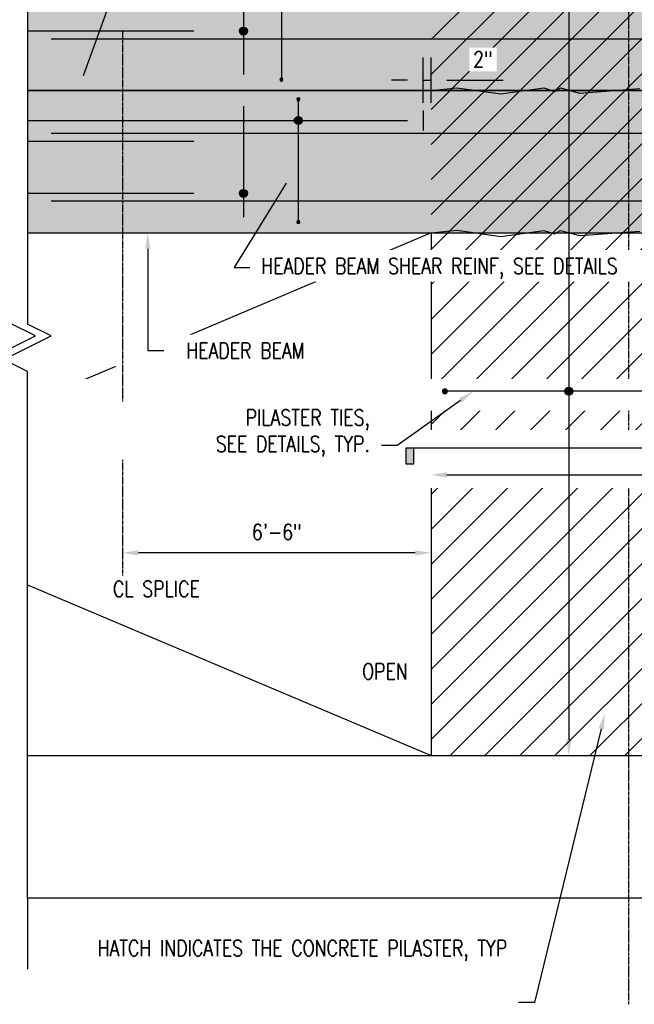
# Model space of a CAD drawing. Header units: inches. Extents: x -2417 to 3601, y -137 to 349.
# Tile 7 of 12: x 640 to 795, y -48 to 201. Entities that reach past the tile are written whole.
import ezdxf
from ezdxf import colors
from ezdxf.entities.mleader import LeaderData, LeaderLine
from ezdxf.enums import TextEntityAlignment as Align
from ezdxf.math import Vec2, Vec3

# ---------------------------------------------------------------- set-up
doc = ezdxf.new("R2010")
doc.units = ezdxf.units.IN
doc.header["$MEASUREMENT"] = 0
doc.linetypes.add('CENTER2', pattern=[1.125, 0.75, -0.125, 0.125, -0.125])
for name, color, linetype in [('A-DETL', 3, 'Continuous'), ('A-DETL-THIN', 1, 'Continuous'), ('A-FLOR', 5, 'Continuous'), ('G-ANNO-SYMB', 2, 'Continuous'), ('S-ANNO-DIMS', 1, 'Continuous'), ('S-ANNO-NOTE', 2, 'Continuous'), ('S-BEAM', 3, 'Continuous'), ('S-COLS', 3, 'Continuous'), ('S-DETL-CNTR', 1, 'CENTER2'), ('S-GRID', 1, 'CENTER2'), ('S-REIN-RBAR', 4, 'Continuous')]:
    doc.layers.add(name, color=color, linetype=linetype)
doc.layers.add('S-BEAM-HTCH-HEDR', color=253, linetype='Continuous', transparency=0.5)
doc.layers.add('S-BEAM-HTCH-PRPT', color=252, linetype='Continuous', transparency=0.7)
doc.styles.add('Annotative', font='romans.shx', dxfattribs={"width": 0.8, "height": 0.125})
doc.styles.add('Arial', font='romans.shx', dxfattribs={"width": 0.8})
doc.dimstyles.new('Annotative', dxfattribs={"dimscale": 0, "dimtxt": 0.125, "dimasz": 0.125, "dimexe": 0.18, "dimexo": 0.0625, "dimgap": 0.09, "dimtad": 1, "dimdec": 3, "dimzin": 3, "dimdsep": 46, "dimlunit": 4, "dimtxsty": 'Annotative', "dimcen": 0.09, "dimclrt": 2, "dimazin": 2, "dimtfac": 1, "dimtdec": 3, "dimtmove": 0, "dimatfit": 0, "dimfxl": 1, "dimtfill": 1, "dimfrac": 2, "dimtolj": 1, "dimtzin": 0, "dimarcsym": 0})

# ---------------------------------------------------------------- blocks, each defined once
blk = doc.blocks.new('*D62')
at = {"layer": 'Defpoints', "color": 0, "transparency": 16777216}
for p in [(744.03, 185.76), (742.03, 178.08), (744.03, 178.08)]:
    blk.add_point(p, dxfattribs=at)
at = {"layer": 'S-ANNO-DIMS', "color": 0, "lineweight": -2, "transparency": 16777216}
for p, q in [((742.03, 180.08), (742.03, 191.52)), ((744.03, 180.08), (744.03, 191.52)), ((738.03, 185.76), (734.03, 185.76)), ((742.03, 185.76), (744.03, 185.76)), ((748.03, 185.76), (762.21, 185.76))]:
    blk.add_line(p, q, dxfattribs=at)
at = {"layer": 'S-ANNO-DIMS', "color": 0, "transparency": 16777216}
for points in [[(738.03, 186.43), (738.03, 185.09), (742.03, 185.76)], [(748.03, 186.43), (748.03, 185.09), (744.03, 185.76)]]:
    blk.add_solid(points, dxfattribs=at)
at = {"layer": 'S-ANNO-DIMS', "color": 2, "transparency": 16777216, "insert": (757.12, 191.02), "char_height": 4, "attachment_point": 5, "style": 'Annotative', "bg_fill": 3, "box_fill_scale": 1.25, "bg_fill_color": 256, "bg_fill_true_color": 13158600, "bg_fill_transparency": 0}
blk.add_mtext('\\A1;2"', dxfattribs=at)
blk = doc.blocks.new('*D41')
at = {"layer": 'Defpoints', "color": 0, "transparency": 16777216}
for p in [(666.03, 147.18), (744.03, 147.18), (666.03, 66.37)]:
    blk.add_point(p, dxfattribs=at)
at = {"layer": 'S-ANNO-DIMS', "color": 0, "lineweight": -2, "transparency": 16777216}
blk.add_line((740.03, 66.37), (670.03, 66.37), dxfattribs=at)
at = {"layer": 'S-ANNO-DIMS', "color": 0, "transparency": 16777216}
for points in [[(670.03, 67.04), (670.03, 65.7), (666.03, 66.37)], [(740.03, 67.04), (740.03, 65.7), (744.03, 66.37)]]:
    blk.add_solid(points, dxfattribs=at)
at = {"layer": 'S-ANNO-DIMS', "color": 2, "transparency": 16777216, "insert": (705.03, 71.63), "char_height": 4, "attachment_point": 5, "style": 'Annotative', "bg_fill": 3, "box_fill_scale": 1.25, "bg_fill_color": 256, "bg_fill_true_color": 13158600, "bg_fill_transparency": 0}
blk.add_mtext('\\A1;6\'-6"', dxfattribs=at)
blk = doc.blocks.new('032100_ReinforcementBar-Section - _ 10-1678638-HEADWALL REINFORCEMENT TO BLAST PILASTER ELEVATION')
h = blk.add_hatch(color=256)
h.dxf.hatch_style = 1
h.paths.add_polyline_path([(644.25, 92, 1), (643, 92, 1)])
blk.add_circle((643.62, 92), 0.625)
blk = doc.blocks.new('HDR-Si_Dot-Symbol - Dot-HDR-1676570-HEADWALL REINFORCEMENT TO BLAST PILASTER ELEVATION')
h = blk.add_hatch(color=256)
edge = h.paths.add_edge_path()
edge.add_arc((734.56, 159.41), 1, 180, 360)
edge.add_arc((734.56, 159.41), 1, 0, 180)
for start, end in [(0, 180), (180, 0)]:
    blk.add_arc((734.56, 159.41), 1, start, end)
blk = doc.blocks.new('*D45')
at = {"layer": 'Defpoints', "color": 0, "transparency": 16777216}
for p in [(844.03, 86.07), (744.03, 83.4), (844.03, 83.4)]:
    blk.add_point(p, dxfattribs=at)
at = {"layer": 'S-REIN-RBAR', "color": 0, "lineweight": -2, "transparency": 16777216}
blk.add_line((748.03, 86.07), (840.03, 86.07), dxfattribs=at)
at = {"layer": 'S-REIN-RBAR', "color": 0, "transparency": 16777216}
for points in [[(748.03, 86.73), (748.03, 85.4), (744.03, 86.07)], [(840.03, 86.73), (840.03, 85.4), (844.03, 86.07)]]:
    blk.add_solid(points, dxfattribs=at)
blk = doc.blocks.new('*D46')
at = {"layer": 'Defpoints', "color": 0, "transparency": 16777216}
for p in [(775.88, 257.18), (775.88, 15.18), (778.85, 15.18)]:
    blk.add_point(p, dxfattribs=at)
at = {"layer": 'S-REIN-RBAR', "color": 0, "lineweight": -2, "transparency": 16777216}
blk.add_line((778.85, 253.18), (778.85, 19.18), dxfattribs=at)
at = {"layer": 'S-REIN-RBAR', "color": 0, "transparency": 16777216}
for points in [[(778.18, 253.18), (779.51, 253.18), (778.85, 257.18)], [(778.18, 19.18), (779.51, 19.18), (778.85, 15.18)]]:
    blk.add_solid(points, dxfattribs=at)
blk = doc.blocks.new('*U28')
for p, q in [((0.5, 1), (-0.5, -1)), ((-0.5, -1), (-1, 0))]:
    blk.add_line(p, q)
blk = doc.blocks.new('032100_ReinforcementBar-Section - _ 6-688169-HEADWALL REINFORCEMENT TO BLAST PILASTER ELEVATION')
h = blk.add_hatch(color=256)
h.dxf.hatch_style = 1
h.paths.add_polyline_path([(400.97, 165.76, 1), (400.22, 165.76, 1)])
blk.add_circle((400.6, 165.76), 0.375)
blk = doc.blocks.new('*D32')
at = {"layer": 'Defpoints', "color": 0, "transparency": 16777216}
for p in [(693.78, 183.18), (693.78, 147.18), (696.59, 147.18)]:
    blk.add_point(p, dxfattribs=at)
at = {"layer": 'S-REIN-RBAR', "color": 0, "lineweight": -2, "transparency": 16777216}
blk.add_line((696.59, 179.18), (696.59, 151.18), dxfattribs=at)
at = {"layer": 'S-REIN-RBAR', "color": 0, "transparency": 16777216}
for points in [[(695.92, 179.18), (697.26, 179.18), (696.59, 183.18)], [(695.92, 151.18), (697.26, 151.18), (696.59, 147.18)]]:
    blk.add_solid(points, dxfattribs=at)
blk = doc.blocks.new('*D33')
at = {"layer": 'Defpoints', "color": 0, "transparency": 16777216}
for p in [(693.78, 229.18), (693.78, 183.18), (696.59, 183.18)]:
    blk.add_point(p, dxfattribs=at)
at = {"layer": 'S-REIN-RBAR', "color": 0, "lineweight": -2, "transparency": 16777216}
blk.add_line((696.59, 225.18), (696.59, 187.18), dxfattribs=at)
at = {"layer": 'S-REIN-RBAR', "color": 0, "transparency": 16777216}
for points in [[(695.92, 225.18), (697.26, 225.18), (696.59, 229.18)], [(695.92, 187.18), (697.26, 187.18), (696.59, 183.18)]]:
    blk.add_solid(points, dxfattribs=at)
blk = doc.blocks.new('*U29')
for p, q in [((0.5, 1), (-0.5, -1)), ((1, 0), (0.5, 1)), ((-23.167, 0), (-1, 0)), ((-0.5, -1), (-1, 0)), ((23.167, 0), (1, 0)), ((23.167, 0), (26.167, 0))]:
    blk.add_line(p, q)
blk = doc.blocks.new('*U22')
at = {"lineweight": -3}
blk.add_hatch(color=256, dxfattribs=at).paths.add_polyline_path([(-4.1453, 0), (-4.2078, 0), (-4.2078, -0.125), (-4.1453, -0.125)])
h = blk.add_hatch(color=256, dxfattribs=at)
edge = h.paths.add_edge_path()
edge.add_line((0.3125, 0), (0.4947, 0))
edge.add_line((0.4947, 0), (0, -0.4947))
edge.add_line((0, -0.4947), (-0.4947, 0))
edge.add_line((-0.4947, 0), (-0.3125, 0))
edge.add_arc((0, 0), 0.3125, 180, 360)
at = {"linetype": 'Continuous', "lineweight": -3}
blk.add_line((-0.3125, 0), (-4.2078, 0), dxfattribs=at)
at = {"lineweight": -3}
for p, q in [((-0.4947, 0), (0, -0.4947)), ((-0.3125, 0), (0.3125, 0)), ((0, -0.4947), (0.4947, 0))]:
    blk.add_line(p, q, dxfattribs=at)
at = {"lineweight": -3, "flags": 128}
blk.add_lwpolyline([(-4.1453, 0), (-4.2078, 0), (-4.2078, -0.125), (-4.1453, -0.125), (-4.1453, 0)], close=True, dxfattribs=at)
blk.add_lwpolyline([(0.3125, 0), (0.4947, 0), (0, -0.4947), (-0.4947, 0), (-0.3125, 0, 1), (0.3125, 0)], format="xyb", close=True, dxfattribs=at)
blk.add_lwpolyline([(0.3125, -0.0156), (0.3125, -0.0156)], dxfattribs=at)
blk.add_lwpolyline([(0.3125, -0.0156), (0.3125, -0.0156)], dxfattribs=at)
at = {"lineweight": -3}
blk.add_circle((0, 0), 0.3125, dxfattribs=at)
at = {"linetype": 'Continuous', "lineweight": -3, "style": 'Arial'}
blk.add_attdef('X#', text='', height=0.0938, dxfattribs=at).set_placement((0, 0.0469), align=Align.BOTTOM_CENTER)
blk.add_attdef('X-###', text='', height=0.0938, dxfattribs=at).set_placement((0, -0.0469), align=Align.TOP_CENTER)

msp = doc.modelspace()

# ---------------------------------------------------------------- hatches: boundary and pattern name
at = {"layer": 'S-BEAM-HTCH-HEDR', "transparency": 33554623}
h = msp.add_hatch(color=256, dxfattribs=at)
h.dxf.hatch_style = 1
h.paths.add_polyline_path([(946.0305, 183.1779), (642.0305, 183.1779), (642.0305, 147.1779), (946.0305, 147.1779)])
at = {"layer": 'S-BEAM-HTCH-PRPT', "transparency": 33554559}
h = msp.add_hatch(color=256, dxfattribs=at)
h.dxf.hatch_style = 1
h.paths.add_polyline_path([(946.0305, 235.1779), (642.0305, 235.1779), (642.0305, 183.1779), (946.0305, 183.1779)])
at = {"layer": 'S-DETL-CNTR', "linetype": 'Continuous'}
h = msp.add_hatch(dxfattribs=at)
h.set_pattern_fill('ANSI31', color=256, scale=50)
h.paths.add_polyline_path([(844.0305, 15.1779), (744.0305, 15.1779), (744.0305, 257.1779), (844.0305, 257.1779)])

# ---------------------------------------------------------------- linework, layer by layer
at = {"layer": 'A-DETL', "lineweight": -3}
for p, q in [((744.0305, 183.1779), (642.0305, 183.1779)), ((744.0305, 183.1779), (750.4949, 183.8573)), ((750.4949, 183.8573), (761.6354, 182.2916)), ((761.6354, 182.2916), (772.5283, 183.8225)), ((772.5283, 183.8225), (775.2261, 182.9284)), ((775.2261, 182.9284), (776.7416, 183.8034)), ((776.7416, 183.8034), (781.5713, 182.5093)), ((781.5713, 182.5093), (796.741, 183.6575)), ((744.0305, 147.1779), (750.4949, 147.8573)), ((750.4949, 147.8573), (761.6354, 146.2916)), ((761.6354, 146.2916), (772.5283, 147.8225)), ((772.5283, 147.8225), (775.2261, 146.9284)), ((775.2261, 146.9284), (776.7416, 147.8034)), ((776.7416, 147.8034), (781.5713, 146.5093)), ((781.5713, 146.5093), (796.741, 147.6575))]:
    msp.add_line(p, q, dxfattribs=at)
at = {"layer": 'A-DETL-THIN', "lineweight": -3}
for p, q in [((744.0305, 147.1779), (642.0305, 104.0241)), ((642.0305, 58.3317), (744.0305, 15.1779))]:
    msp.add_line(p, q, dxfattribs=at)
at = {"layer": 'A-FLOR', "lineweight": -3}
msp.add_line((642.0305, 15.1779), (946.0305, 15.1779), dxfattribs=at)
at = {"layer": 'A-FLOR'}
msp.add_lwpolyline([(946.0305, -20.8221), (642.0305, -20.8221)], dxfattribs=at)
at = {"layer": 'Defpoints', "color": 253}
msp.add_lwpolyline([(946.0305, 257.1779), (642.0305, 257.1779), (642.0305, 183.1779), (946.0305, 183.1779)], close=True, dxfattribs=at)
at = {"layer": 'Defpoints', "color": 252}
msp.add_lwpolyline([(946.0305, 183.1779), (642.0305, 183.1779), (642.0305, 147.1779), (946.0305, 147.1779)], close=True, dxfattribs=at)
at = {"layer": 'S-BEAM', "lineweight": -3}
msp.add_line((642.0305, 147.1779), (744.0305, 147.1779), dxfattribs=at)
at = {"layer": 'S-COLS', "lineweight": -3}
msp.add_line((744.0305, 147.1779), (744.0305, 15.1779), dxfattribs=at)
at = {"layer": 'S-GRID', "lineweight": -3}
msp.add_line((794.0305, -47.6646), (794.0305, 337.4279), dxfattribs=at)
at = {"layer": 'S-REIN-RBAR', "lineweight": -3}
msp.add_line((742.0305, 178.0823), (742.0305, 173.0823), dxfattribs=at)
at = {"layer": 'S-REIN-RBAR'}
msp.add_line((642.0305, 175.5823), (738.0305, 175.5823), dxfattribs=at)
for points in [[(648.0305, 172.3755), (946.0305, 172.3755)], [(642.0305, 170.3755), (684.0305, 170.3755)]]:
    msp.add_lwpolyline(points, dxfattribs=at)
msp.add_solid([(738.0305, 176.2489), (738.0305, 174.9156), (742.0305, 175.5823)], dxfattribs=at)

# ---------------------------------------------------------------- block references
at = {"layer": 'S-REIN-RBAR', "lineweight": -3, "xscale": -1}
for name, p in [('032100_ReinforcementBar-Section - _ 6-688169-HEADWALL REINFORCEMENT TO BLAST PILASTER ELEVATION', (1111.0513, 15.1779)), ('HDR-Si_Dot-Symbol - Dot-HDR-1676570-HEADWALL REINFORCEMENT TO BLAST PILASTER ELEVATION', (1445.0092, 16.1742))]:
    msp.add_blockref(name, p, dxfattribs=at)

# ---------------------------------------------------------------- texts
at = {"layer": 'S-ANNO-NOTE', "char_height": 4, "style": 'Annotative'}
for s, insert, width, attachment_point in [('CL SPLICE', (663.6222, 59.2743), 26.296153, 1), ('OPEN', (732.3712, 36.4123), 13.461535, 5)]:
    msp.add_mtext(s, dxfattribs=dict(at, insert=insert, width=width, attachment_point=attachment_point))

# ---------------------------------------------------------------- leaders
at = {"layer": 'S-ANNO-NOTE', "lineweight": -3}
ml = msp.add_multileader_mtext('Standard', dxfattribs=at)
ml.set_content('ROUGHEN JOINT, TYP', color=256, style='Annotative')
ml.set_leader_properties(color=1, linetype='ByLayer', lineweight=-1)
ml.build(insert=Vec2(0, 0))
ml.multileader.update_dxf_attribs({"text_right_attachment_type": 3, "dogleg_length": 0.125, "scale": 32})
ctx = ml.context
ctx.base_point, ctx.scale, ctx.landing_gap_size, ctx.plane_origin = Vec3(172.8745, 139.6083), 32, 2.88, Vec3(252.1666, 153.8457)
ctx.right_attachment = 3
notes = []
notes.append((ctx, [(1, (1, 1, 0), (207.7773, 132.9417), (-1, 0), 4, [(0, [(222.8177, 146.9172)], 0, [])])]))
ctx.mtext.insert, ctx.mtext.width, ctx.mtext.flow_direction = Vec3(175.7545, 141.9893), 26.712114, 5
for ctx, leaders in notes:
    for number, flags, end, landing, length, lines in leaders:
        leader = LeaderData()
        leader.index, (leader.has_last_leader_line, leader.has_dogleg_vector, leader.attachment_direction) = number, flags
        leader.last_leader_point, leader.dogleg_vector, leader.dogleg_length = Vec3(end), Vec3(landing), length
        for number, points, colour, breaks in lines:
            line = LeaderLine()
            line.index, line.vertices, line.color, line.breaks = number, Vec3.list(points), colors.encode_raw_color(colour), breaks
            leader.lines.append(line)
        ctx.leaders.append(leader)

# ---------------------------------------------------------------- next in the draw order: dimensions: what is measured, and where the dimension line sits
at = {"layer": 'S-ANNO-DIMS'}
dim = msp.add_linear_dim(base=(744.0305, 185.7617), p1=(742.0305, 178.0823), p2=(744.0305, 178.0823), dimstyle='Annotative', override={"dimpost": '\\X'}, dxfattribs=at)
dim.commit()
dim.dimension.update_dxf_attribs({"geometry": '*D62', "text_midpoint": (757.12, 191.0226)})

# ---------------------------------------------------------------- next in the draw order: leaders
at = {"layer": 'S-ANNO-NOTE', "lineweight": -3}
ml = msp.add_multileader_mtext('Standard', dxfattribs=at)
ml.set_content('HEADER BEAM SHEAR REINF, SEE DETAILS', color=256, style='Annotative')
ml.set_leader_properties(color=1, linetype='ByLayer', lineweight=-1)
ml.build(insert=Vec2(0, 0))
ml.multileader.update_dxf_attribs({"text_right_attachment_type": 3, "dogleg_length": 0.125, "scale": 32})
ctx = ml.context
ctx.base_point, ctx.scale, ctx.landing_gap_size, ctx.plane_origin = Vec3(698.2039, 138.4628), 32, 2.88, Vec3(675.4781, 153.8457)
ctx.right_attachment = 3
notes = []
notes.append((ctx, [(0, (1, 1, 0), (694.2039, 138.4628), (1, 0), 4, [(0, [(709.4739, 163.1424)], 0, [])])]))
ctx.mtext.insert, ctx.mtext.width, ctx.mtext.flow_direction = Vec3(701.0839, 140.8437), 52.099261, 5
ctx.mtext.has_bg_fill, ctx.mtext.bg_color, ctx.mtext.bg_scale_factor, ctx.mtext.bg_transparency, ctx.mtext.use_window_bg_color = 1, -1027028792, 1.5, 0, 1
ml = msp.add_multileader_mtext('Standard', dxfattribs=at)
ml.set_content('HATCH INDICATES THE CONCRETE PILASTER, TYP', color=256, style='Annotative')
ml.set_leader_properties(color=1, linetype='ByLayer', lineweight=-1)
ml.build(insert=Vec2(0, 0))
ml.multileader.update_dxf_attribs({"text_right_attachment_type": 3, "dogleg_length": 0.125, "scale": 32})
ctx = ml.context
ctx.base_point, ctx.scale, ctx.landing_gap_size, ctx.plane_origin = Vec3(719.8541, -33.8593), 32, 2.88, Vec3(853.71, -87.6685)
ctx.right_attachment, ctx.text_align_type = 3, 2
notes.append((ctx, [(0, (1, 1, 0), (770.1474, -47.1926), (-1, 0), 4, [(0, [(787.9459, 25.8122)], 0, [])])]))
ctx.mtext.insert, ctx.mtext.width, ctx.mtext.alignment, ctx.mtext.flow_direction = Vec3(763.2674, -31.4783), 44.527983, 3, 5
ctx.mtext.has_bg_fill, ctx.mtext.bg_color, ctx.mtext.bg_scale_factor, ctx.mtext.bg_transparency, ctx.mtext.use_window_bg_color = 1, -1027028792, 1.5, 0, 1
for ctx, leaders in notes:
    for number, flags, end, landing, length, lines in leaders:
        leader = LeaderData()
        leader.index, (leader.has_last_leader_line, leader.has_dogleg_vector, leader.attachment_direction) = number, flags
        leader.last_leader_point, leader.dogleg_vector, leader.dogleg_length = Vec3(end), Vec3(landing), length
        for number, points, colour, breaks in lines:
            line = LeaderLine()
            line.index, line.vertices, line.color, line.breaks = number, Vec3.list(points), colors.encode_raw_color(colour), breaks
            leader.lines.append(line)
        ctx.leaders.append(leader)

# ---------------------------------------------------------------- next in the draw order: leaders
ml = msp.add_multileader_mtext('Standard', dxfattribs=at)
ml.set_content('BOTTOM OF PARAPET BEAM / TOP OF HEADER BEAM', color=256, style='Annotative')
ml.set_leader_properties(color=1, linetype='ByLayer', lineweight=-1)
ml.build(insert=Vec2(0, 0))
ml.multileader.update_dxf_attribs({"text_right_attachment_type": 3, "dogleg_length": 0.125, "scale": 32})
ctx = ml.context
ctx.base_point, ctx.scale, ctx.landing_gap_size, ctx.plane_origin = Vec3(692.5804, 277.1977), 32, 2.88, Vec3(660.2635, 291.2228)
ctx.right_attachment = 3
notes = []
notes.append((ctx, [(0, (1, 1, 0), (688.5804, 277.1977), (1, 0), 4, [(0, [(654.8451, 183.1779)], 0, [])])]))
ctx.mtext.insert, ctx.mtext.width, ctx.mtext.flow_direction = Vec3(695.4604, 279.1977), 74.93036, 5
ctx.mtext.has_bg_fill, ctx.mtext.bg_color, ctx.mtext.bg_scale_factor, ctx.mtext.bg_transparency, ctx.mtext.use_window_bg_color = 1, -1027028792, 1.5, 0, 1
ml = msp.add_multileader_mtext('Standard', dxfattribs=at)
ml.set_content('CONT HEADER BEAM FLEXURAL REINF, SEE DETAILS', color=256, style='Annotative')
ml.set_leader_properties(color=1, lineweight=-1)
ml.build(insert=Vec2(0, 0))
ml.multileader.update_dxf_attribs({"dogleg_length": 0.125, "scale": 32})
ctx = ml.context
ctx.base_point, ctx.scale, ctx.landing_gap_size, ctx.plane_origin = Vec3(375.0321, 106.3141), 32, 2.88, Vec3(241.5557, 135.5046)
notes.append((ctx, [(0, (1, 1, 0), (371.0321, 106.3141), (1, 0), 4, [(0, [(389.9346, 157.1779)], 0, [])])]))
ctx.mtext.insert, ctx.mtext.width, ctx.mtext.flow_direction = Vec3(377.9121, 108.3141), 49.498119, 5
ctx.mtext.has_bg_fill, ctx.mtext.bg_color, ctx.mtext.bg_scale_factor, ctx.mtext.bg_transparency, ctx.mtext.use_window_bg_color = 1, -1027028792, 1.5, 0, 1
for ctx, leaders in notes:
    for number, flags, end, landing, length, lines in leaders:
        leader = LeaderData()
        leader.index, (leader.has_last_leader_line, leader.has_dogleg_vector, leader.attachment_direction) = number, flags
        leader.last_leader_point, leader.dogleg_vector, leader.dogleg_length = Vec3(end), Vec3(landing), length
        for number, points, colour, breaks in lines:
            line = LeaderLine()
            line.index, line.vertices, line.color, line.breaks = number, Vec3.list(points), colors.encode_raw_color(colour), breaks
            leader.lines.append(line)
        ctx.leaders.append(leader)

# ---------------------------------------------------------------- next in the draw order: linework, layer by layer
at = {"layer": 'S-REIN-RBAR', "lineweight": -3}
for p, q in [((706.2029, 232.045), (706.2029, 186.295)), ((710.4529, 180.571), (710.4529, 150.3022))]:
    msp.add_line(p, q, dxfattribs=at)
at = {"layer": 'S-REIN-RBAR'}
for points in [[(684.0305, 198.1642), (642.0305, 198.1642)], [(940.0305, 196.1642), (648.0305, 196.1642)], [(684.0305, 157.1779), (642.0305, 157.1779)], [(940.0305, 155.1779), (648.0305, 155.1779)]]:
    msp.add_lwpolyline(points, dxfattribs=at)

# ---------------------------------------------------------------- next in the draw order: block references
at = {"layer": 'S-REIN-RBAR', "lineweight": -3, "xscale": -1}
for name, p in [('HDR-Si_Dot-Symbol - Dot-HDR-1676570-HEADWALL REINFORCEMENT TO BLAST PILASTER ELEVATION', (1431.1463, 38.7561)), ('032100_ReinforcementBar-Section - _ 6-688169-HEADWALL REINFORCEMENT TO BLAST PILASTER ELEVATION', (1106.8013, 20.1613)), ('HDR-Si_Dot-Symbol - Dot-HDR-1676570-HEADWALL REINFORCEMENT TO BLAST PILASTER ELEVATION', (1431.1463, -2.2302)), ('032100_ReinforcementBar-Section - _ 6-688169-HEADWALL REINFORCEMENT TO BLAST PILASTER ELEVATION', (1111.0513, -15.8221))]:
    msp.add_blockref(name, p, dxfattribs=at)

# ---------------------------------------------------------------- next in the draw order: dimensions: what is measured, and where the dimension line sits
at = {"layer": 'S-REIN-RBAR', "lineweight": -3}
dim = msp.add_linear_dim(base=(696.59, 183.1779), p1=(693.7822, 229.1779), p2=(693.7822, 183.1779), angle=90, text=' ', dimstyle='Annotative', override={"dimpost": '\\X', "dimse1": 1, "dimse2": 1, "dimtfill": 0}, dxfattribs=at)
dim.commit()
dim.dimension.update_dxf_attribs({"geometry": '*D33', "text_midpoint": (696.59, 198.1642), "dimtype": 160, "text_rotation": 90})

# ---------------------------------------------------------------- next in the draw order: leaders
at = {"layer": 'S-ANNO-NOTE', "lineweight": -3}
ml = msp.add_multileader_mtext('Standard', dxfattribs=at)
ml.set_content('HEADER BEAM', color=256, style='Annotative')
ml.set_leader_properties(color=1, linetype='ByLayer', lineweight=-1)
ml.build(insert=Vec2(0, 0))
ml.multileader.update_dxf_attribs({"text_right_attachment_type": 3, "dogleg_length": 0.125, "scale": 32})
ctx = ml.context
ctx.base_point, ctx.scale, ctx.landing_gap_size, ctx.plane_origin = Vec3(676.4291, 117.4477), 32, 2.88, Vec3(666.9696, 100.0674)
ctx.right_attachment, ctx.text_align_type = 3, 2
notes = []
notes.append((ctx, [(1, (1, 1, 0), (672.4291, 117.4477), (1, 0), 4, [(0, [(672.388, 147.1779)], 0, [])])]))
ctx.mtext.insert, ctx.mtext.width, ctx.mtext.alignment, ctx.mtext.flow_direction = Vec3(712.071, 119.4477), 34.69239, 3, 5
ctx.mtext.has_bg_fill, ctx.mtext.bg_color, ctx.mtext.bg_scale_factor, ctx.mtext.bg_transparency, ctx.mtext.use_window_bg_color = 1, -1027028792, 1.5, 0, 1
ml = msp.add_multileader_mtext('Standard', dxfattribs=at)
ml.set_content('PILASTER TIES,\\PSEE DETAILS, TYP.', color=256, style='Annotative')
ml.set_leader_properties(color=1, linetype='ByLayer', lineweight=-1)
ml.build(insert=Vec2(0, 0))
ml.multileader.update_dxf_attribs({"text_right_attachment_type": 3, "dogleg_length": 0.125, "scale": 32})
ctx = ml.context
ctx.base_point, ctx.scale, ctx.landing_gap_size, ctx.plane_origin = Vec3(547.3839, 93.0622), 32, 2.88, Vec3(529.1939, 103.413)
ctx.right_attachment = 3
notes.append((ctx, [(0, (1, 1, 0), (543.3839, 93.0622), (1, 0), 4, [(0, [(532.7957, 107.118)], 0, [])])]))
ctx.mtext.insert, ctx.mtext.width, ctx.mtext.flow_direction = Vec3(550.2639, 95.4431), 72.123364, 5
ctx.mtext.has_bg_fill, ctx.mtext.bg_color, ctx.mtext.bg_scale_factor, ctx.mtext.bg_transparency, ctx.mtext.use_window_bg_color = 1, -1027028792, 1.5, 0, 1
for ctx, leaders in notes:
    for number, flags, end, landing, length, lines in leaders:
        leader = LeaderData()
        leader.index, (leader.has_last_leader_line, leader.has_dogleg_vector, leader.attachment_direction) = number, flags
        leader.last_leader_point, leader.dogleg_vector, leader.dogleg_length = Vec3(end), Vec3(landing), length
        for number, points, colour, breaks in lines:
            line = LeaderLine()
            line.index, line.vertices, line.color, line.breaks = number, Vec3.list(points), colors.encode_raw_color(colour), breaks
            leader.lines.append(line)
        ctx.leaders.append(leader)

# ---------------------------------------------------------------- next in the draw order: linework, layer by layer
at = {"layer": 'S-DETL-CNTR', "lineweight": -3}
msp.add_line((666.0305, 198.1642), (666.0305, 60.6117), dxfattribs=at)

# ---------------------------------------------------------------- next in the draw order: block references
at = {"layer": 'S-REIN-RBAR', "lineweight": -3, "xscale": -1}
msp.add_blockref('HDR-Si_Dot-Symbol - Dot-HDR-1676570-HEADWALL REINFORCEMENT TO BLAST PILASTER ELEVATION', (1513.4014, -52.2302), dxfattribs=at)

# ---------------------------------------------------------------- next in the draw order: dimensions: what is measured, and where the dimension line sits
at = {"layer": 'S-REIN-RBAR', "lineweight": -3}
dim = msp.add_linear_dim(base=(778.8451, 15.1779), p1=(775.883, 257.1779), p2=(775.883, 15.1779), angle=90, text=' ', dimstyle='Annotative', override={"dimpost": '\\X', "dimse1": 1, "dimse2": 1, "dimtfill": 0}, dxfattribs=at)
dim.commit()
dim.dimension.update_dxf_attribs({"geometry": '*D46', "text_midpoint": (778.8451, 107.1813), "dimtype": 160, "text_rotation": 90})

# ---------------------------------------------------------------- next in the draw order: dimensions: what is measured, and where the dimension line sits
at = {"layer": 'S-ANNO-DIMS'}
dim = msp.add_linear_dim(base=(666.0305, 66.3717), p1=(744.0305, 147.1779), p2=(666.0305, 147.1779), dimstyle='Annotative', override={"dimpost": '\\X', "dimse1": 1, "dimse2": 1}, dxfattribs=at)
dim.commit()
dim.dimension.update_dxf_attribs({"geometry": '*D41', "text_midpoint": (705.0305, 66.3717), "dimtype": 160})

# ---------------------------------------------------------------- next in the draw order: dimensions: what is measured, and where the dimension line sits
at = {"layer": 'S-REIN-RBAR', "lineweight": -3}
dim = msp.add_linear_dim(base=(696.59, 147.1779), p1=(693.7822, 183.1779), p2=(693.7822, 147.1779), angle=90, text=' ', dimstyle='Annotative', override={"dimpost": '\\X', "dimse1": 1, "dimse2": 1, "dimtfill": 0}, dxfattribs=at)
dim.commit()
dim.dimension.update_dxf_attribs({"geometry": '*D32', "text_midpoint": (696.59, 157.1779), "dimtype": 160, "text_rotation": 90})
dim = msp.add_linear_dim(base=(844.0305, 86.068), p1=(744.0305, 83.4016), p2=(844.0305, 83.4016), angle=180, text=' ', dimstyle='Annotative', override={"dimpost": '\\X', "dimse1": 1, "dimse2": 1, "dimtfill": 0}, dxfattribs=at)
dim.commit()
dim.dimension.update_dxf_attribs({"geometry": '*D45', "text_midpoint": (807.8143, 86.068), "dimtype": 160})

# ---------------------------------------------------------------- next in the draw order: leaders
at = {"layer": 'S-ANNO-NOTE', "lineweight": -3}
ml = msp.add_multileader_mtext('Standard', dxfattribs=at)
ml.set_content('PILASTER TIES,\\PSEE DETAILS, TYP.', color=256, style='Annotative')
ml.set_leader_properties(color=1, linetype='ByLayer', lineweight=-1)
ml.build(insert=Vec2(0, 0))
ml.multileader.update_dxf_attribs({"text_right_attachment_type": 3, "dogleg_length": 0.125, "scale": 32})
ctx = ml.context
ctx.base_point, ctx.scale, ctx.landing_gap_size, ctx.plane_origin = Vec3(681.9576, 100.1757), 32, 2.88, Vec3(833.9778, 16.1754)
ctx.right_attachment, ctx.text_align_type = 3, 2
notes = []
notes.append((ctx, [(0, (1, 1, 0), (735.4509, 93.509), (-1, 0), 4, [(0, [(754.6715, 107.1779)], 0, [])])]))
ctx.mtext.insert, ctx.mtext.width, ctx.mtext.defined_height, ctx.mtext.alignment, ctx.mtext.flow_direction = Vec3(728.5709, 102.5566), 44.931151, 41.6196, 3, 5
ctx.mtext.has_bg_fill, ctx.mtext.bg_color, ctx.mtext.bg_scale_factor, ctx.mtext.bg_transparency, ctx.mtext.use_window_bg_color = 1, -1027028792, 1.5, 0, 1
for ctx, leaders in notes:
    for number, flags, end, landing, length, lines in leaders:
        leader = LeaderData()
        leader.index, (leader.has_last_leader_line, leader.has_dogleg_vector, leader.attachment_direction) = number, flags
        leader.last_leader_point, leader.dogleg_vector, leader.dogleg_length = Vec3(end), Vec3(landing), length
        for number, points, colour, breaks in lines:
            line = LeaderLine()
            line.index, line.vertices, line.color, line.breaks = number, Vec3.list(points), colors.encode_raw_color(colour), breaks
            leader.lines.append(line)
        ctx.leaders.append(leader)

# ---------------------------------------------------------------- next in the draw order: linework, layer by layer
at = {"layer": 'S-REIN-RBAR', "lineweight": -3}
msp.add_line((839.9509, 107.1779), (748.11, 107.1779), dxfattribs=at)

# ---------------------------------------------------------------- next in the draw order: block references
at = {"layer": 'A-DETL-THIN', "xscale": -6, "yscale": 6, "zscale": 6, "rotation": 90}
for name, p in [('*U28', (638.0305, 118.1779)), ('*U29', (642.0305, 118.1779))]:
    msp.add_blockref(name, p, dxfattribs=at)
at = {"layer": 'G-ANNO-SYMB', "lineweight": -3}
ref = msp.add_blockref('*U22', (872.2857, 92.8276), dxfattribs=dict(at, xscale=32, yscale=32, zscale=32))
ref.add_attrib('X-###', 'S-502', dxfattribs={"layer": '0', "color": 1, "linetype": 'Continuous', "lineweight": -2, "height": 4, "style": 'Arial', "width": 0.8}).set_placement((872.2857, 91.3276), align=Align.TOP_CENTER)
ref.add_attrib('X#', 'A3', dxfattribs={"layer": '0', "color": 1, "linetype": 'Continuous', "lineweight": -2, "height": 4, "style": 'Arial', "width": 0.8}).set_placement((872.2857, 94.3276), align=Align.BOTTOM_CENTER)
at = {"layer": 'S-REIN-RBAR', "lineweight": -3, "xscale": -1}
msp.add_blockref('032100_ReinforcementBar-Section - _ 10-1678638-HEADWALL REINFORCEMENT TO BLAST PILASTER ELEVATION', (1391.1079, 15.1779), dxfattribs=at)

doc.saveas('drawing.dxf')
